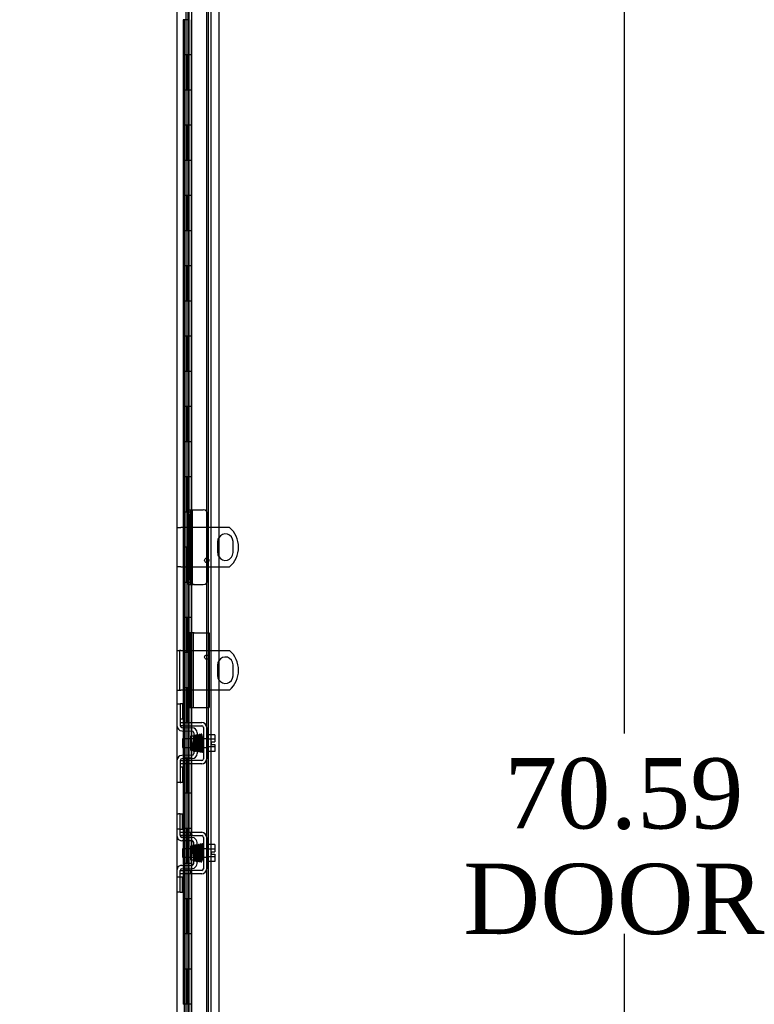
# Model space of a CAD drawing. Header units: inches. Extents: x 2 to 538, y -2 to 358.
# Tile 13 of 43: x 48 to 69, y 181 to 209. Entities that reach past the tile are written whole.
import ezdxf
from ezdxf.enums import TextEntityAlignment as Align
from ezdxf.lldxf.tags import DXFTag

# ---------------------------------------------------------------- set-up
doc = ezdxf.new("R2010")
doc.units = ezdxf.units.IN
doc.header["$MEASUREMENT"] = 0
for name, color, linetype in [('COM40153-2', 7, 'Continuous'), ('COM51496-2', 7, 'Continuous'), ('COM51497', 7, 'Continuous'), ('COM51498', 7, 'Continuous'), ('COM55595-3', 7, 'Continuous'), ('COM55597-3', 7, 'Continuous'), ('COM55607-2', 7, 'Continuous'), ('COM55730', 7, 'Continuous'), ('COM70220', 7, 'Continuous'), ('COM71182-2', 7, 'Continuous'), ('Default', 7, 'Continuous'), ('SCC19011', 7, 'Continuous'), ('SPR20280', 7, 'Continuous'), ('WAF25367', 7, 'Continuous')]:
    doc.layers.add(name, color=color, linetype=linetype)
doc.styles.add('SEACAD_Times_New_Roman', font='times.ttf')
tags = doc.linetypes.add('HIDDEN2', pattern=[0.1875, 0.125, -0.0625]).pattern_tags.tags
tags[6:7] = [DXFTag(74, 4), DXFTag(75, 0), DXFTag(340, '0'), DXFTag(46, 0.0), DXFTag(50, 0.0), DXFTag(44, 0.0), DXFTag(45, 0.0)]
tags[4:5] = [DXFTag(74, 4), DXFTag(75, 0), DXFTag(340, '0'), DXFTag(46, 0.0), DXFTag(50, 0.0), DXFTag(44, 0.0), DXFTag(45, 0.0)]
doc.dimstyles.new('HAMMOND_(STH_-_540x360)', dxfattribs={"dimtxt": 2, "dimasz": 2.5, "dimexe": 1, "dimexo": 1, "dimgap": 0.5, "dimtad": 0, "dimtih": 1, "dimtoh": 1, "dimzin": 0, "dimdsep": 46, "dimtxsty": 'SEACAD_Times_New_Roman', "dimblk1": '_SE_FILLED', "dimblk2": '_SE_FILLED', "dimsah": 1, "dimcen": 1, "dimadec": 0, "dimazin": 0, "dimtfac": 0.8, "dimtofl": 0, "dimtmove": 0, "dimatfit": 3, "dimfxl": 0, "dimtolj": 1, "dimtzin": 0, "dimarcsym": 0})

# ---------------------------------------------------------------- blocks, each defined once
blk = doc.blocks.new('SE3')
at = {"layer": 'COM40153-2', "color": 7, "linetype": 'HIDDEN2'}
for p, q in [((53.178, 191.735), (53.003, 191.735)), ((53.003, 191.735), (53.003, 189.61)), ((53.178, 191.735), (53.603, 191.735)), ((53.603, 191.735), (53.603, 189.61)), ((53.122, 189.61), (53.178, 189.61)), ((53.178, 189.61), (53.603, 189.61))]:
    blk.add_line(p, q, dxfattribs=at)
at = {"layer": 'COM51496-2', "color": 7, "linetype": 'HIDDEN2'}
for p, q in [((53.003, 195.235), (53.073, 195.235)), ((53.003, 195.11), (53.003, 195.235)), ((53.073, 195.235), (53.073, 195.11)), ((53.16, 195.235), (53.178, 195.235)), ((53.178, 195.235), (53.44, 195.235)), ((53.003, 193.235), (53.003, 195.11)), ((53.073, 193.235), (53.073, 195.11)), ((53.565, 193.235), (53.565, 195.11)), ((53.003, 193.11), (53.003, 193.235)), ((53.073, 193.235), (53.073, 193.11)), ((53.073, 193.11), (53.003, 193.11)), ((53.178, 193.11), (53.073, 193.11)), ((53.178, 193.11), (53.44, 193.11))]:
    blk.add_line(p, q, dxfattribs=at)
for centre, start, end in [((53.44, 195.11), 0, 90), ((53.44, 193.235), 270, 0)]:
    blk.add_arc(centre, 0.125, start, end, dxfattribs=at)
at = {"layer": 'COM51497', "color": 7, "linetype": 'HIDDEN2'}
for p, q in [((52.786, 189.188), (52.911, 189.188)), ((52.911, 189.093), (52.786, 189.093)), ((52.911, 189.188), (53.394, 189.188)), ((52.911, 189.093), (53.394, 189.093)), ((53.442, 189.045), (53.442, 188.153)), ((53.537, 189.045), (53.537, 188.153)), ((52.786, 188.105), (52.911, 188.105)), ((52.911, 188.01), (52.786, 188.01)), ((53.394, 188.105), (52.911, 188.105)), ((53.394, 188.01), (52.911, 188.01)), ((52.786, 186.063), (52.911, 186.063)), ((52.786, 185.968), (52.786, 186.005)), ((52.911, 185.968), (52.786, 185.968)), ((52.911, 186.063), (53.078, 186.063)), ((53.078, 185.968), (52.911, 185.968)), ((53.078, 186.063), (53.138, 186.063)), ((53.078, 186.063), (53.078, 185.968)), ((53.138, 185.968), (53.078, 185.968)), ((53.138, 186.063), (53.394, 186.063)), ((53.138, 185.968), (53.394, 185.968)), ((53.442, 185.92), (53.442, 185.028)), ((53.537, 185.92), (53.537, 185.028)), ((52.786, 184.98), (52.911, 184.98)), ((52.786, 184.943), (52.786, 184.98)), ((52.911, 184.885), (52.786, 184.885)), ((53.078, 184.98), (52.911, 184.98)), ((53.078, 184.885), (52.911, 184.885)), ((53.138, 184.98), (53.078, 184.98)), ((53.078, 184.98), (53.078, 184.885)), ((53.138, 184.885), (53.078, 184.885)), ((53.394, 184.98), (53.138, 184.98)), ((53.394, 184.885), (53.138, 184.885))]:
    blk.add_line(p, q, dxfattribs=at)
for centre, radius, start, end in [((53.394, 189.045), 0.143, 0, 90), ((53.394, 189.045), 0.048, 0, 90), ((53.394, 188.153), 0.143, 270, 0), ((53.394, 188.153), 0.048, 270, 0), ((53.394, 185.92), 0.143, 0, 90), ((53.394, 185.92), 0.048, 0, 90), ((53.394, 185.028), 0.143, 270, 0), ((53.394, 185.028), 0.048, 270, 0)]:
    blk.add_arc(centre, radius, start, end, dxfattribs=at)
at = {"layer": 'COM51498', "color": 7, "linetype": 'HIDDEN2'}
for p, q in [((52.691, 189.714), (52.786, 189.714)), ((52.786, 189.714), (52.786, 189.464)), ((52.8, 189.714), (52.786, 189.714)), ((52.851, 189.714), (52.8, 189.714)), ((52.851, 189.714), (52.851, 189.277)), ((52.786, 189.464), (52.786, 189.092)), ((52.786, 189.277), (52.8, 189.277)), ((52.851, 189.277), (52.8, 189.277)), ((52.833, 189.044), (53.123, 189.039)), ((52.832, 188.949), (53.121, 188.944)), ((53.073, 188.794), (53.073, 188.404)), ((53.168, 188.794), (53.073, 188.794)), ((53.168, 188.896), (53.168, 188.302)), ((53.263, 188.896), (53.263, 188.302)), ((53.121, 188.254), (52.832, 188.249)), ((53.073, 188.404), (53.168, 188.404)), ((52.786, 188.106), (52.786, 187.734)), ((52.8, 187.921), (52.786, 187.921)), ((52.8, 187.921), (52.851, 187.921)), ((53.123, 188.159), (52.833, 188.154)), ((52.851, 187.921), (52.851, 187.484)), ((52.786, 187.734), (52.786, 187.484)), ((52.786, 187.484), (52.691, 187.484)), ((52.786, 187.484), (52.8, 187.484)), ((52.851, 187.484), (52.8, 187.484)), ((52.691, 186.589), (52.733, 186.589)), ((52.784, 186.589), (52.733, 186.589)), ((52.784, 186.589), (52.851, 186.589)), ((52.784, 186.152), (52.784, 186.589)), ((52.851, 186.152), (52.851, 186.589)), ((52.733, 186.152), (52.691, 186.152)), ((52.784, 186.152), (52.733, 186.152)), ((52.784, 186.152), (52.851, 186.152)), ((52.786, 186.005), (52.786, 186.152)), ((53.121, 185.819), (52.832, 185.824)), ((53.123, 185.914), (52.833, 185.919)), ((53.073, 185.669), (53.073, 185.279)), ((53.168, 185.669), (53.073, 185.669)), ((53.177, 185.902), (53.123, 185.914)), ((53.168, 185.177), (53.168, 185.771)), ((53.263, 185.177), (53.263, 185.771)), ((52.832, 185.124), (53.121, 185.129)), ((53.073, 185.279), (53.168, 185.279)), ((52.786, 184.796), (52.786, 184.943)), ((52.833, 185.029), (53.123, 185.034)), ((53.123, 185.034), (53.177, 185.046)), ((52.691, 184.796), (52.733, 184.796)), ((52.733, 184.796), (52.784, 184.796)), ((52.784, 184.796), (52.851, 184.796)), ((52.784, 184.359), (52.784, 184.796)), ((52.851, 184.359), (52.851, 184.796)), ((52.733, 184.359), (52.691, 184.359)), ((52.784, 184.359), (52.733, 184.359)), ((52.784, 184.359), (52.851, 184.359))]:
    blk.add_line(p, q, dxfattribs=at)
for centre, radius, start, end in [((52.834, 189.092), 0.143, 180, 269), ((52.834, 189.092), 0.048, 180, 269), ((53.12, 188.896), 0.143, 0, 89), ((53.12, 188.896), 0.048, 0, 89), ((52.834, 188.106), 0.143, 91, 180), ((53.12, 188.302), 0.048, 271, 0), ((53.12, 188.302), 0.143, 271, 0), ((52.834, 188.106), 0.048, 91, 180), ((52.834, 185.967), 0.143, 180, 206.9082), ((52.834, 185.967), 0.048, 180, 269), ((52.834, 185.967), 0.143, 206.9082, 269), ((53.12, 185.771), 0.048, 0, 89), ((53.12, 185.771), 0.143, 0, 66.6665), ((52.834, 184.981), 0.143, 91, 153.0918), ((53.12, 185.177), 0.048, 271, 0), ((53.12, 185.177), 0.143, 293.3335, 0), ((52.834, 184.981), 0.143, 153.0918, 180), ((52.834, 184.981), 0.048, 91, 180)]:
    blk.add_arc(centre, radius, start, end, dxfattribs=at)
at = {"layer": 'COM55595-3', "color": 7, "linetype": 'HIDDEN2'}
for p, q in [((53.003, 195.235), (53.003, 195.235)), ((53.073, 195.235), (53.16, 195.235)), ((53.073, 195.235), (53.073, 193.109)), ((53.122, 195.235), (53.122, 193.109)), ((53.008, 193.109), (53.003, 193.109)), ((53.008, 193.109), (53.068, 193.109)), ((53.068, 193.109), (53.16, 193.109)), ((53.003, 191.736), (53.003, 189.61)), ((53.068, 189.61), (53.068, 191.736)), ((53.16, 189.61), (53.16, 191.736))]:
    blk.add_line(p, q, dxfattribs=at)
at = {"layer": 'COM55597-3', "color": 7, "linetype": 'Continuous'}
for p, q in [((53.108, 222.371), (53.108, 151.974)), ((53.878, 222.323), (53.878, 152.022))]:
    blk.add_line(p, q, dxfattribs=at)
at = {"layer": 'COM55597-3', "color": 7, "linetype": 'HIDDEN2'}
for p, q in [((53.003, 221.398), (53.003, 191.736)), ((53.073, 191.736), (53.003, 191.736)), ((53.073, 189.61), (53.073, 191.736)), ((53.003, 189.61), (53.073, 189.61)), ((53.003, 189.61), (53.003, 152.947))]:
    blk.add_line(p, q, dxfattribs=at)
at = {"layer": 'COM55607-2', "color": 7, "linetype": 'HIDDEN2'}
for p, q in [((52.939, 221.172), (52.939, 153.172)), ((53.039, 153.172), (53.039, 221.172)), ((53.584, 153.172), (53.584, 221.172)), ((53, 209.172), (52.872, 209.172)), ((52.872, 209.172), (52.872, 208.172)), ((52.877, 208.172), (52.877, 209.172)), ((53.044, 209.172), (52.989, 209.172)), ((53, 209.172), (53, 208.172)), ((52.903, 208.172), (52.872, 208.172)), ((52.872, 208.172), (52.872, 207.172)), ((53, 208.172), (52.872, 208.172)), ((52.948, 208.172), (52.948, 207.172)), ((52.989, 208.172), (52.989, 207.172)), ((53.044, 208.172), (52.989, 208.172)), ((52.903, 207.172), (52.872, 207.172)), ((53, 207.172), (52.872, 207.172)), ((52.872, 207.172), (52.872, 206.172)), ((52.877, 206.172), (52.877, 207.172)), ((53.044, 207.172), (52.989, 207.172)), ((53, 207.172), (53, 206.172)), ((52.903, 206.172), (52.872, 206.172)), ((52.872, 206.172), (52.872, 205.172)), ((53, 206.172), (52.872, 206.172)), ((52.948, 206.172), (52.948, 205.172)), ((52.989, 206.172), (52.989, 205.172)), ((53.044, 206.172), (52.989, 206.172)), ((52.903, 205.172), (52.872, 205.172)), ((53, 205.172), (52.872, 205.172)), ((52.872, 205.172), (52.872, 204.172)), ((52.877, 204.172), (52.877, 205.172)), ((53.044, 205.172), (52.989, 205.172)), ((53, 205.172), (53, 204.172)), ((52.903, 204.172), (52.872, 204.172)), ((52.872, 204.172), (52.872, 203.172)), ((53, 204.172), (52.872, 204.172)), ((52.948, 204.172), (52.948, 203.172)), ((52.989, 204.172), (52.989, 203.172)), ((53.044, 204.172), (52.989, 204.172)), ((52.903, 203.172), (52.872, 203.172)), ((53, 203.172), (52.872, 203.172)), ((52.872, 203.172), (52.872, 202.172)), ((52.877, 202.172), (52.877, 203.172)), ((53.044, 203.172), (52.989, 203.172)), ((53, 203.172), (53, 202.172)), ((52.903, 202.172), (52.872, 202.172)), ((52.872, 202.172), (52.872, 201.172)), ((53, 202.172), (52.872, 202.172)), ((52.948, 202.172), (52.948, 201.172)), ((52.989, 202.172), (52.989, 201.172)), ((53.044, 202.172), (52.989, 202.172)), ((52.903, 201.172), (52.872, 201.172)), ((53, 201.172), (52.872, 201.172)), ((52.872, 201.172), (52.872, 200.172)), ((52.877, 200.172), (52.877, 201.172)), ((53.044, 201.172), (52.989, 201.172)), ((53, 201.172), (53, 200.172)), ((52.903, 200.172), (52.872, 200.172)), ((52.872, 200.172), (52.872, 199.172)), ((53, 200.172), (52.872, 200.172)), ((52.948, 200.172), (52.948, 199.172)), ((52.989, 200.172), (52.989, 199.172)), ((53.044, 200.172), (52.989, 200.172)), ((52.903, 199.172), (52.872, 199.172)), ((53, 199.172), (52.872, 199.172)), ((52.872, 199.172), (52.872, 198.172)), ((52.877, 198.172), (52.877, 199.172)), ((53.044, 199.172), (52.989, 199.172)), ((53, 199.172), (53, 198.172)), ((52.903, 198.172), (52.872, 198.172)), ((52.872, 198.172), (52.872, 197.172)), ((53, 198.172), (52.872, 198.172)), ((52.948, 198.172), (52.948, 197.172)), ((52.989, 198.172), (52.989, 197.172)), ((53.044, 198.172), (52.989, 198.172)), ((52.903, 197.172), (52.872, 197.172)), ((53, 197.172), (52.872, 197.172)), ((52.872, 197.172), (52.872, 196.172)), ((52.877, 196.172), (52.877, 197.172)), ((53.044, 197.172), (52.989, 197.172)), ((53, 197.172), (53, 196.172)), ((52.903, 196.172), (52.872, 196.172)), ((52.872, 196.172), (52.872, 195.172)), ((53, 196.172), (52.872, 196.172)), ((52.948, 196.172), (52.948, 195.172)), ((52.989, 196.172), (52.989, 195.172)), ((53.044, 196.172), (52.989, 196.172)), ((52.903, 195.172), (52.872, 195.172)), ((53, 195.172), (52.872, 195.172)), ((52.872, 195.172), (52.872, 194.172)), ((52.877, 194.172), (52.877, 195.172)), ((53.044, 195.172), (52.989, 195.172)), ((53, 195.172), (53, 194.172)), ((52.903, 194.172), (52.872, 194.172)), ((52.872, 194.172), (52.872, 193.172)), ((53, 194.172), (52.872, 194.172)), ((52.948, 194.172), (52.948, 193.172)), ((52.989, 194.172), (52.989, 193.172)), ((53.044, 194.172), (52.989, 194.172)), ((52.903, 193.172), (52.872, 193.172)), ((53, 193.172), (52.872, 193.172)), ((52.872, 193.172), (52.872, 192.172)), ((52.877, 192.172), (52.877, 193.172)), ((53.044, 193.172), (52.989, 193.172)), ((53, 193.172), (53, 192.172)), ((52.903, 192.172), (52.872, 192.172)), ((52.872, 192.172), (52.872, 191.172)), ((53, 192.172), (52.872, 192.172)), ((52.948, 192.172), (52.948, 191.172)), ((52.989, 192.172), (52.989, 191.172)), ((53.044, 192.172), (52.989, 192.172)), ((52.903, 191.172), (52.872, 191.172)), ((53, 191.172), (52.872, 191.172)), ((52.872, 191.172), (52.872, 190.172)), ((52.877, 190.172), (52.877, 191.172)), ((53.044, 191.172), (52.989, 191.172)), ((53, 191.172), (53, 190.172)), ((52.903, 190.172), (52.872, 190.172)), ((52.872, 190.172), (52.872, 189.172)), ((53, 190.172), (52.872, 190.172)), ((52.948, 190.172), (52.948, 189.172)), ((52.989, 190.172), (52.989, 189.172)), ((53.044, 190.172), (52.989, 190.172)), ((52.903, 189.172), (52.872, 189.172)), ((53, 189.172), (52.872, 189.172)), ((52.872, 189.172), (52.872, 188.172)), ((52.877, 188.172), (52.877, 189.172)), ((53.044, 189.172), (52.989, 189.172)), ((53, 189.172), (53, 188.172)), ((52.903, 188.172), (52.872, 188.172)), ((52.872, 188.172), (52.872, 187.172)), ((53, 188.172), (52.872, 188.172)), ((52.948, 188.172), (52.948, 187.172)), ((52.989, 188.172), (52.989, 187.172)), ((53.044, 188.172), (52.989, 188.172)), ((52.903, 187.172), (52.872, 187.172)), ((53, 187.172), (52.872, 187.172)), ((52.872, 187.172), (52.872, 186.172)), ((52.877, 186.172), (52.877, 187.172)), ((53.044, 187.172), (52.989, 187.172)), ((53, 187.172), (53, 186.172)), ((52.903, 186.172), (52.872, 186.172)), ((52.872, 186.172), (52.872, 185.172)), ((53, 186.172), (52.872, 186.172)), ((52.948, 186.172), (52.948, 185.172)), ((52.989, 186.172), (52.989, 185.172)), ((53.044, 186.172), (52.989, 186.172)), ((52.903, 185.172), (52.872, 185.172)), ((53, 185.172), (52.872, 185.172)), ((52.872, 185.172), (52.872, 184.172)), ((52.877, 184.172), (52.877, 185.172)), ((53.044, 185.172), (52.989, 185.172)), ((53, 185.172), (53, 184.172)), ((52.903, 184.172), (52.872, 184.172)), ((52.872, 184.172), (52.872, 183.172)), ((53, 184.172), (52.872, 184.172)), ((52.948, 184.172), (52.948, 183.172)), ((52.989, 184.172), (52.989, 183.172)), ((53.044, 184.172), (52.989, 184.172)), ((52.903, 183.172), (52.872, 183.172)), ((53, 183.172), (52.872, 183.172)), ((52.872, 183.172), (52.872, 182.172)), ((52.877, 182.172), (52.877, 183.172)), ((53.044, 183.172), (52.989, 183.172)), ((53, 183.172), (53, 182.172)), ((52.903, 182.172), (52.872, 182.172)), ((52.872, 182.172), (52.872, 181.172)), ((53, 182.172), (52.872, 182.172)), ((52.948, 182.172), (52.948, 181.172)), ((52.989, 182.172), (52.989, 181.172)), ((53.044, 182.172), (52.989, 182.172)), ((52.903, 181.172), (52.872, 181.172))]:
    blk.add_line(p, q, dxfattribs=at)
at = {"layer": 'COM55607-2', "color": 7, "linetype": 'Continuous'}
for p, q in [((52.903, 208.172), (52.903, 209.172)), ((53.106, 208.172), (53.106, 209.172)), ((53.106, 208.172), (52.903, 208.172)), ((52.903, 207.172), (52.903, 208.172)), ((53.106, 208.172), (52.903, 208.172)), ((53.106, 207.172), (53.106, 208.172)), ((53.106, 207.172), (52.903, 207.172)), ((53.106, 207.172), (52.903, 207.172)), ((52.903, 206.172), (52.903, 207.172)), ((53.106, 206.172), (53.106, 207.172)), ((53.106, 206.172), (52.903, 206.172)), ((52.903, 205.172), (52.903, 206.172)), ((53.106, 206.172), (52.903, 206.172)), ((53.106, 205.172), (53.106, 206.172)), ((53.106, 205.172), (52.903, 205.172)), ((53.106, 205.172), (52.903, 205.172)), ((52.903, 204.172), (52.903, 205.172)), ((53.106, 204.172), (53.106, 205.172)), ((53.106, 204.172), (52.903, 204.172)), ((52.903, 203.172), (52.903, 204.172)), ((53.106, 204.172), (52.903, 204.172)), ((53.106, 203.172), (53.106, 204.172)), ((53.106, 203.172), (52.903, 203.172)), ((53.106, 203.172), (52.903, 203.172)), ((52.903, 202.172), (52.903, 203.172)), ((53.106, 202.172), (53.106, 203.172)), ((53.106, 202.172), (52.903, 202.172)), ((52.903, 201.172), (52.903, 202.172)), ((53.106, 202.172), (52.903, 202.172)), ((53.106, 201.172), (53.106, 202.172)), ((53.106, 201.172), (52.903, 201.172)), ((53.106, 201.172), (52.903, 201.172)), ((52.903, 200.172), (52.903, 201.172)), ((53.106, 200.172), (53.106, 201.172)), ((53.106, 200.172), (52.903, 200.172)), ((52.903, 199.172), (52.903, 200.172)), ((53.106, 200.172), (52.903, 200.172)), ((53.106, 199.172), (53.106, 200.172)), ((53.106, 199.172), (52.903, 199.172)), ((53.106, 199.172), (52.903, 199.172)), ((52.903, 198.172), (52.903, 199.172)), ((53.106, 198.172), (53.106, 199.172)), ((53.106, 198.172), (52.903, 198.172)), ((52.903, 197.172), (52.903, 198.172)), ((53.106, 198.172), (52.903, 198.172)), ((53.106, 197.172), (53.106, 198.172)), ((53.106, 197.172), (52.903, 197.172)), ((53.106, 197.172), (52.903, 197.172)), ((52.903, 196.172), (52.903, 197.172)), ((53.106, 196.172), (53.106, 197.172)), ((53.106, 196.172), (52.903, 196.172)), ((52.903, 195.172), (52.903, 196.172)), ((53.106, 196.172), (52.903, 196.172)), ((53.106, 195.172), (53.106, 196.172)), ((53.106, 195.172), (52.903, 195.172)), ((53.106, 195.172), (52.903, 195.172)), ((52.903, 194.172), (52.903, 195.172)), ((53.106, 194.172), (53.106, 195.172)), ((53.106, 194.172), (52.903, 194.172)), ((52.903, 193.172), (52.903, 194.172)), ((53.106, 194.172), (52.903, 194.172)), ((53.106, 193.172), (53.106, 194.172)), ((53.106, 193.172), (52.903, 193.172)), ((53.106, 193.172), (52.903, 193.172)), ((52.903, 192.172), (52.903, 193.172)), ((53.106, 192.172), (53.106, 193.172)), ((53.106, 192.172), (52.903, 192.172)), ((52.903, 191.172), (52.903, 192.172)), ((53.106, 192.172), (52.903, 192.172)), ((53.106, 191.172), (53.106, 192.172)), ((53.106, 191.172), (52.903, 191.172)), ((53.106, 191.172), (52.903, 191.172)), ((52.903, 190.172), (52.903, 191.172)), ((53.106, 190.172), (53.106, 191.172)), ((53.106, 190.172), (52.903, 190.172)), ((52.903, 189.172), (52.903, 190.172)), ((53.106, 190.172), (52.903, 190.172)), ((53.106, 189.172), (53.106, 190.172)), ((53.106, 189.172), (52.903, 189.172)), ((53.106, 189.172), (52.903, 189.172)), ((52.903, 188.172), (52.903, 189.172)), ((53.106, 188.172), (53.106, 189.172)), ((53.106, 188.172), (52.903, 188.172)), ((52.903, 187.172), (52.903, 188.172)), ((53.106, 188.172), (52.903, 188.172)), ((53.106, 187.172), (53.106, 188.172)), ((53.106, 187.172), (52.903, 187.172)), ((53.106, 187.172), (52.903, 187.172)), ((52.903, 186.172), (52.903, 187.172)), ((53.106, 186.172), (53.106, 187.172)), ((53.106, 186.172), (52.903, 186.172)), ((52.903, 185.172), (52.903, 186.172)), ((53.106, 186.172), (52.903, 186.172)), ((53.106, 185.172), (53.106, 186.172)), ((53.106, 185.172), (52.903, 185.172)), ((53.106, 185.172), (52.903, 185.172)), ((52.903, 184.172), (52.903, 185.172)), ((53.106, 184.172), (53.106, 185.172)), ((53.106, 184.172), (52.903, 184.172)), ((52.903, 183.172), (52.903, 184.172)), ((53.106, 184.172), (52.903, 184.172)), ((53.106, 183.172), (53.106, 184.172)), ((53.106, 183.172), (52.903, 183.172)), ((53.106, 183.172), (52.903, 183.172)), ((52.903, 182.172), (52.903, 183.172)), ((53.106, 182.172), (53.106, 183.172)), ((53.106, 182.172), (52.903, 182.172)), ((52.903, 181.172), (52.903, 182.172)), ((53.106, 182.172), (52.903, 182.172)), ((53.106, 181.172), (53.106, 182.172)), ((53.106, 181.172), (52.903, 181.172)), ((53.106, 181.172), (52.903, 181.172)), ((52.903, 180.172), (52.903, 181.172)), ((53.106, 180.172), (53.106, 181.172))]:
    blk.add_line(p, q, dxfattribs=at)
at = {"layer": 'COM55730', "color": 7, "linetype": 'HIDDEN2'}
for p, q in [((52.691, 194.735), (52.799, 194.735)), ((53.878, 194.735), (52.799, 194.735)), ((53.848, 194.329), (53.848, 194.016)), ((52.799, 193.61), (52.691, 193.61)), ((52.799, 193.61), (53.878, 193.61)), ((52.691, 191.235), (52.763, 191.235)), ((52.763, 191.235), (52.763, 190.11)), ((52.799, 191.235), (52.763, 191.235)), ((52.799, 191.235), (53.878, 191.235)), ((53.848, 190.829), (53.848, 190.516)), ((52.691, 190.11), (52.763, 190.11)), ((52.763, 190.11), (52.799, 190.11)), ((53.878, 190.11), (52.799, 190.11))]:
    blk.add_line(p, q, dxfattribs=at)
at = {"layer": 'COM55730', "color": 7, "linetype": 'Continuous'}
for p, q in [((54.187, 194.735), (53.878, 194.735)), ((54.285, 194.016), (54.285, 194.329)), ((53.878, 193.61), (54.187, 193.61)), ((53.878, 191.235), (54.187, 191.235)), ((54.285, 190.516), (54.285, 190.829)), ((54.187, 190.11), (53.878, 190.11))]:
    blk.add_line(p, q, dxfattribs=at)
at = {"layer": 'COM55730', "color": 7, "linetype": 'HIDDEN2'}
for centre in [(53.538, 193.797), (53.538, 191.047)]:
    blk.add_circle(centre, 0.0625, dxfattribs=at)
at = {"layer": 'COM55730', "color": 7, "linetype": 'Continuous'}
for centre, radius, start, end in [((53.691, 194.172), 0.75, 311.4096, 48.5904), ((54.066, 194.329), 0.219, 0, 149.2525), ((54.066, 194.016), 0.219, 210.7475, 0), ((54.066, 190.829), 0.219, 0, 149.2525), ((53.691, 190.672), 0.75, 311.4096, 48.5904), ((54.066, 190.516), 0.219, 210.7475, 0)]:
    blk.add_arc(centre, radius, start, end, dxfattribs=at)
at = {"layer": 'COM55730', "color": 7, "linetype": 'HIDDEN2'}
for centre, start, end in [((54.066, 194.329), 149.2525, 180), ((54.066, 194.016), 180, 210.7475), ((54.066, 190.829), 149.2525, 180), ((54.066, 190.516), 180, 210.7475)]:
    blk.add_arc(centre, 0.219, start, end, dxfattribs=at)
at = {"layer": 'COM70220', "color": 7, "linetype": 'HIDDEN2'}
blk.add_line((53.533, 221.64), (53.533, 152.493), dxfattribs=at)
at = {"layer": 'COM71182-2', "color": 7, "linetype": 'Continuous'}
blk.add_line((52.691, 221.754), (52.691, 152.379), dxfattribs=at)
at = {"layer": 'COM71182-2', "color": 7, "linetype": 'HIDDEN2'}
blk.add_line((53.658, 221.754), (53.658, 152.379), dxfattribs=at)
at = {"layer": 'SCC19011', "color": 7, "linetype": 'HIDDEN2'}
for p, q in [((52.85, 188.721), (52.85, 188.477)), ((53.582, 188.721), (52.85, 188.721)), ((53.763, 188.84), (53.582, 188.84)), ((53.763, 188.84), (53.763, 188.708)), ((52.85, 188.477), (53.582, 188.477)), ((53.763, 188.708), (53.582, 188.708)), ((53.763, 188.49), (53.582, 188.49)), ((53.668, 188.633), (53.763, 188.633)), ((53.668, 188.633), (53.668, 188.565)), ((53.668, 188.565), (53.763, 188.565)), ((53.763, 188.708), (53.763, 188.633)), ((53.763, 188.565), (53.763, 188.49)), ((53.763, 188.49), (53.763, 188.358)), ((53.763, 188.358), (53.582, 188.358)), ((53.763, 185.715), (53.582, 185.715)), ((53.763, 185.715), (53.763, 185.583)), ((52.85, 185.596), (52.85, 185.352)), ((53.582, 185.596), (52.85, 185.596)), ((53.763, 185.583), (53.582, 185.583)), ((53.763, 185.365), (53.582, 185.365)), ((53.668, 185.508), (53.668, 185.44)), ((53.668, 185.508), (53.763, 185.508)), ((53.668, 185.44), (53.763, 185.44)), ((53.763, 185.583), (53.763, 185.508)), ((53.763, 185.44), (53.763, 185.365)), ((53.763, 185.365), (53.763, 185.233)), ((52.85, 185.352), (53.582, 185.352)), ((53.763, 185.233), (53.582, 185.233))]:
    blk.add_line(p, q, dxfattribs=at)
at = {"layer": 'SPR20280', "color": 7, "linetype": 'HIDDEN2'}
for p, q in [((53.164, 188.599), (53.129, 188.599)), ((53.129, 185.474), (53.16, 185.474))]:
    blk.add_line(p, q, dxfattribs=at)
for centre, radius, start, end in [((48.519, 188.775), 4.891, 359.5941, 359.9583), ((48.492, 188.776), 4.954, 355.1676, 359.9373), ((53.309, 188.374), 0.0181, 180.2962, 0.6354), ((48.519, 185.297), 4.891, 0.0417, 4.8553), ((48.492, 185.296), 4.954, 0.0627, 4.8324)]:
    blk.add_arc(centre, radius, start, end, dxfattribs=at)
blk.add_ellipse((53.428, 188.771), major_axis=(-0.0175, 0), ratio=0.707107, dxfattribs=at)
blk.add_ellipse((53.428, 185.301), major_axis=(-0.0175, 0), ratio=0.707107, start_param=0.007092, end_param=3.171396, dxfattribs=at)
for points, knots in [([(53.226, 188.392), (53.225, 188.397), (53.223, 188.405), (53.221, 188.439), (53.219, 188.481), (53.217, 188.528), (53.215, 188.575), (53.213, 188.632), (53.211, 188.693), (53.208, 188.746), (53.206, 188.782), (53.203, 188.802), (53.201, 188.814), (53.191, 188.821), (53.184, 188.823), (53.177, 188.821), (53.171, 188.816), (53.164, 188.804), (53.163, 188.785), (53.16, 188.738), (53.158, 188.699), (53.156, 188.651), (53.155, 188.616), (53.154, 188.599)], [0, 0, 0, 0, 0.0498633, 0.0967385, 0.1406512, 0.1816033, 0.2195732, 0.2545774, 0.3154247, 0.3656068, 0.4098144, 0.4487671, 0.4816097, 0.4890997, 0.4961127, 0.5067247, 0.5137429, 0.5238234, 0.6105101, 0.6438897, 0.68173, 0.7239908, 0.7640011, 0.7640011, 0.7640011, 0.7640011]), ([(53.17, 188.794), (53.17, 188.793), (53.17, 188.787), (53.172, 188.765), (53.174, 188.731), (53.176, 188.693), (53.178, 188.644), (53.18, 188.585), (53.182, 188.522), (53.185, 188.461), (53.188, 188.409), (53.19, 188.396), (53.191, 188.39)], [0.5312571, 0.5312571, 0.5312571, 0.5312571, 0.5585929, 0.6096433, 0.6421085, 0.6791741, 0.7208841, 0.7672768, 0.8183419, 0.8741554, 0.9346781, 1, 1, 1, 1]), ([(53.217, 188.814), (53.216, 188.813), (53.214, 188.808), (53.212, 188.773), (53.21, 188.739), (53.209, 188.722)], [0.0098951, 0.0098951, 0.0098951, 0.0098951, 0.1087958, 0.2223565, 0.3065223, 0.3065223, 0.3065223, 0.3065223]), ([(53.253, 188.811), (53.252, 188.814), (53.252, 188.82), (53.246, 188.827), (53.238, 188.83), (53.231, 188.83), (53.225, 188.828), (53.22, 188.823), (53.217, 188.818), (53.217, 188.814), (53.217, 188.812)], [0, 0, 0, 0, 0.160978, 0.319941, 0.465269, 0.591846, 0.711965, 0.822973, 0.919786, 1, 1, 1, 1]), ([(53.217, 188.811), (53.218, 188.808), (53.22, 188.802), (53.222, 188.772), (53.224, 188.731), (53.226, 188.684), (53.228, 188.635), (53.23, 188.576), (53.233, 188.512), (53.235, 188.454), (53.237, 188.413), (53.239, 188.39), (53.243, 188.37), (53.258, 188.363), (53.27, 188.366), (53.283, 188.384), (53.28, 188.403), (53.283, 188.444), (53.284, 188.462), (53.284, 188.469)], [0, 0, 0, 0, 0.0490853, 0.0953348, 0.138754, 0.179289, 0.2169083, 0.2516014, 0.3118083, 0.3615871, 0.4054901, 0.4439435, 0.4809307, 0.5004287, 0.5128196, 0.5303259, 0.613166, 0.6452574, 0.6654469, 0.6654469, 0.6654469, 0.6654469]), ([(53.274, 188.392), (53.274, 188.393), (53.273, 188.399), (53.272, 188.422), (53.27, 188.461), (53.268, 188.503), (53.266, 188.558), (53.264, 188.621), (53.261, 188.688), (53.258, 188.75), (53.255, 188.8), (53.253, 188.809), (53.252, 188.814)], [0.5252176, 0.5252176, 0.5252176, 0.5252176, 0.5500519, 0.604828, 0.6390024, 0.6775462, 0.720453, 0.7677407, 0.8193455, 0.8752892, 0.9355028, 1, 1, 1, 1]), ([(53.266, 188.818), (53.265, 188.813), (53.263, 188.802), (53.261, 188.768), (53.26, 188.74), (53.259, 188.726)], [0, 0, 0, 0, 0.0497131, 0.0964498, 0.1332447, 0.1332447, 0.1332447, 0.1332447]), ([(53.301, 188.823), (53.301, 188.823), (53.301, 188.825), (53.3, 188.828), (53.298, 188.831), (53.296, 188.833), (53.293, 188.835), (53.29, 188.836), (53.286, 188.837), (53.279, 188.837), (53.272, 188.833), (53.266, 188.824), (53.265, 188.818), (53.265, 188.814)], [0.0423433, 0.0423433, 0.0423433, 0.0423433, 0.0780693, 0.1166064, 0.1566075, 0.1991192, 0.2448555, 0.2942488, 0.3475582, 0.468612, 0.6213089, 0.801496, 1, 1, 1, 1]), ([(53.267, 188.815), (53.268, 188.816), (53.269, 188.814), (53.272, 188.788), (53.274, 188.74), (53.276, 188.689), (53.278, 188.646), (53.279, 188.599), (53.281, 188.551), (53.283, 188.505), (53.285, 188.461), (53.286, 188.424), (53.288, 188.395), (53.29, 188.375), (53.291, 188.373), (53.292, 188.372)], [0.0493682, 0.0493682, 0.0493682, 0.0493682, 0.1041505, 0.2141198, 0.3297994, 0.3901531, 0.4519694, 0.5152557, 0.5800319, 0.6463064, 0.7140466, 0.7832821, 0.8540388, 0.9262663, 0.9997798, 0.9997798, 0.9997798, 0.9997798]), ([(53.327, 188.376), (53.326, 188.378), (53.324, 188.383), (53.321, 188.427), (53.318, 188.496), (53.315, 188.57), (53.313, 188.632), (53.311, 188.678), (53.31, 188.722), (53.308, 188.761), (53.306, 188.793), (53.304, 188.815), (53.302, 188.824), (53.302, 188.824), (53.301, 188.824)], [0.0031575, 0.0031575, 0.0031575, 0.0031575, 0.106276, 0.2177664, 0.3343795, 0.4562757, 0.5195077, 0.5840716, 0.6500082, 0.7172741, 0.7858907, 0.8559002, 0.9272657, 0.9562295, 0.9562295, 0.9562295, 0.9562295]), ([(53.316, 188.828), (53.315, 188.823), (53.313, 188.801), (53.31, 188.759), (53.309, 188.732), (53.309, 188.73)], [0.1097302, 0.1097302, 0.1097302, 0.1097302, 0.2224256, 0.3403895, 0.3502806, 0.3502806, 0.3502806, 0.3502806]), ([(53.354, 188.821), (53.353, 188.827), (53.352, 188.833), (53.345, 188.842), (53.34, 188.844), (53.335, 188.845), (53.332, 188.845), (53.328, 188.844), (53.324, 188.842), (53.321, 188.839), (53.319, 188.836), (53.318, 188.831), (53.318, 188.829), (53.317, 188.827)], [0, 0, 0, 0, 0.324319, 0.462115, 0.581304, 0.633213, 0.682431, 0.732423, 0.783847, 0.836789, 0.89085, 0.94542, 1, 1, 1, 1]), ([(53.318, 188.824), (53.319, 188.816), (53.321, 188.802), (53.324, 188.749), (53.327, 188.68), (53.329, 188.6), (53.332, 188.52), (53.335, 188.449), (53.338, 188.394), (53.339, 188.378), (53.34, 188.369)], [0, 0, 0, 0, 0.123677, 0.247763, 0.372182, 0.497025, 0.622181, 0.747773, 0.873664, 1, 1, 1, 1]), ([(53.375, 188.371), (53.374, 188.38), (53.373, 188.395), (53.37, 188.45), (53.367, 188.52), (53.364, 188.6), (53.362, 188.68), (53.359, 188.75), (53.356, 188.803), (53.354, 188.818), (53.353, 188.826)], [0, 0, 0, 0, 0.125356, 0.250547, 0.375714, 0.500726, 0.625702, 0.75054, 0.875328, 1, 1, 1, 1]), ([(53.367, 188.837), (53.366, 188.834), (53.364, 188.826), (53.361, 188.784), (53.36, 188.749), (53.359, 188.737)], [0, 0, 0, 0, 0.1087369, 0.2223139, 0.2823724, 0.2823724, 0.2823724, 0.2823724]), ([(53.402, 188.836), (53.402, 188.837), (53.402, 188.84), (53.4, 188.844), (53.398, 188.847), (53.394, 188.851), (53.388, 188.854), (53.381, 188.853), (53.374, 188.851), (53.369, 188.846), (53.367, 188.84), (53.366, 188.837), (53.366, 188.835)], [0, 0, 0, 0, 0.065589, 0.134096, 0.204, 0.273642, 0.405923, 0.527776, 0.652215, 0.775569, 0.89228, 1, 1, 1, 1]), ([(53.367, 188.834), (53.368, 188.832), (53.37, 188.827), (53.372, 188.783), (53.375, 188.724), (53.377, 188.665), (53.379, 188.617), (53.38, 188.567), (53.382, 188.516), (53.384, 188.469), (53.386, 188.426), (53.388, 188.391), (53.389, 188.367), (53.391, 188.356), (53.392, 188.355), (53.392, 188.355)], [0.0084013, 0.0084013, 0.0084013, 0.0084013, 0.1047673, 0.2149815, 0.3308118, 0.3911182, 0.4528716, 0.5160814, 0.5807303, 0.6468516, 0.7144807, 0.783578, 0.8541849, 0.926338, 0.9626406, 0.9626406, 0.9626406, 0.9626406]), ([(53.427, 188.362), (53.426, 188.362), (53.425, 188.364), (53.422, 188.395), (53.42, 188.449), (53.418, 188.505), (53.416, 188.552), (53.414, 188.602), (53.413, 188.653), (53.411, 188.702), (53.409, 188.748), (53.407, 188.786), (53.405, 188.816), (53.403, 188.835), (53.402, 188.837), (53.402, 188.838)], [0.041658, 0.041658, 0.041658, 0.041658, 0.1062331, 0.2177365, 0.3345116, 0.3951575, 0.4571173, 0.5204025, 0.5850154, 0.650919, 0.7181243, 0.7866617, 0.856475, 0.927577, 0.9945625, 0.9945625, 0.9945625, 0.9945625]), ([(53.129, 188.599), (53.13, 188.584), (53.131, 188.558), (53.133, 188.517), (53.134, 188.481), (53.136, 188.449), (53.138, 188.423), (53.139, 188.405), (53.141, 188.395), (53.142, 188.395), (53.142, 188.395)], [0, 0, 0, 0, 0.1236932, 0.2477957, 0.3722334, 0.4970307, 0.6222178, 0.7477992, 0.8737106, 0.9604174, 0.9604174, 0.9604174, 0.9604174]), ([(53.177, 188.4), (53.176, 188.4), (53.175, 188.401), (53.174, 188.409), (53.172, 188.426), (53.171, 188.451), (53.169, 188.482), (53.168, 188.518), (53.166, 188.558), (53.165, 188.584), (53.164, 188.599)], [0.0491745, 0.0491745, 0.0491745, 0.0491745, 0.1247815, 0.2496118, 0.3745487, 0.4995316, 0.6245497, 0.7496304, 0.874808, 1, 1, 1, 1]), ([(53.177, 188.396), (53.178, 188.4), (53.18, 188.407), (53.182, 188.437), (53.184, 188.464), (53.184, 188.478)], [0, 0, 0, 0, 0.0491727, 0.0954645, 0.1386905, 0.1386905, 0.1386905, 0.1386905]), ([(53.228, 188.392), (53.229, 188.397), (53.231, 188.419), (53.233, 188.454), (53.234, 188.474)], [0.1070599, 0.1070599, 0.1070599, 0.1070599, 0.2191639, 0.3205784, 0.3205784, 0.3205784, 0.3205784]), ([(53.327, 188.372), (53.328, 188.375), (53.33, 188.381), (53.332, 188.42), (53.334, 188.452), (53.334, 188.463)], [0, 0, 0, 0, 0.1069729, 0.2190176, 0.2772299, 0.2772299, 0.2772299, 0.2772299]), ([(53.378, 188.364), (53.379, 188.368), (53.381, 188.39), (53.383, 188.432), (53.384, 188.459), (53.384, 188.461)], [0.1075026, 0.1075026, 0.1075026, 0.1075026, 0.219859, 0.336958, 0.3455788, 0.3455788, 0.3455788, 0.3455788]), ([(53.142, 188.397), (53.142, 188.396), (53.142, 188.393), (53.144, 188.389), (53.146, 188.386), (53.149, 188.383), (53.152, 188.381), (53.157, 188.379), (53.163, 188.38), (53.17, 188.382), (53.175, 188.387), (53.177, 188.394), (53.178, 188.397), (53.178, 188.4)], [0, 0, 0, 0, 0.058977, 0.121112, 0.184968, 0.249019, 0.31194, 0.372841, 0.48981, 0.614536, 0.743768, 0.872723, 1, 1, 1, 1]), ([(53.19, 188.394), (53.191, 188.39), (53.191, 188.385), (53.197, 188.377), (53.204, 188.373), (53.211, 188.372), (53.216, 188.373), (53.22, 188.376), (53.223, 188.378), (53.225, 188.381), (53.226, 188.384), (53.227, 188.387), (53.227, 188.388), (53.227, 188.389)], [0, 0, 0, 0, 0.180774, 0.350248, 0.499828, 0.623642, 0.733222, 0.784403, 0.832779, 0.878274, 0.921007, 0.961361, 1, 1, 1, 1]), ([(53.34, 188.374), (53.34, 188.368), (53.341, 188.361), (53.348, 188.353), (53.354, 188.35), (53.359, 188.349), (53.362, 188.349), (53.366, 188.35), (53.369, 188.352), (53.372, 188.355), (53.375, 188.359), (53.376, 188.363), (53.376, 188.365), (53.376, 188.367)], [0, 0, 0, 0, 0.337377, 0.476585, 0.593946, 0.643993, 0.690857, 0.738213, 0.787078, 0.837877, 0.890521, 0.944659, 1, 1, 1, 1]), ([(53.392, 188.358), (53.392, 188.357), (53.392, 188.356), (53.393, 188.353), (53.394, 188.35), (53.395, 188.348), (53.398, 188.345), (53.4, 188.343), (53.403, 188.342), (53.408, 188.341), (53.414, 188.341), (53.421, 188.345), (53.427, 188.353), (53.428, 188.359), (53.429, 188.363)], [0, 0, 0, 0, 0.03948, 0.078027, 0.11705, 0.157795, 0.20119, 0.247813, 0.297965, 0.351797, 0.472995, 0.624898, 0.803476, 1, 1, 1, 1]), ([(53.141, 185.677), (53.14, 185.675), (53.139, 185.668), (53.138, 185.65), (53.136, 185.624), (53.134, 185.592), (53.133, 185.556), (53.131, 185.515), (53.13, 185.489), (53.129, 185.474)], [0.1262894, 0.1262894, 0.1262894, 0.1262894, 0.2522008, 0.3777822, 0.5029693, 0.6277666, 0.7522043, 0.8763068, 1, 1, 1, 1]), ([(53.178, 185.673), (53.178, 185.677), (53.177, 185.682), (53.171, 185.69), (53.164, 185.693), (53.157, 185.693), (53.15, 185.691), (53.145, 185.687), (53.142, 185.681), (53.142, 185.678), (53.142, 185.676)], [0, 0, 0, 0, 0.171749, 0.337669, 0.486578, 0.613302, 0.730062, 0.835396, 0.925606, 1, 1, 1, 1]), ([(53.143, 185.674), (53.143, 185.67), (53.145, 185.664), (53.147, 185.633), (53.149, 185.592), (53.151, 185.547), (53.153, 185.5), (53.155, 185.444), (53.158, 185.384), (53.16, 185.33), (53.163, 185.293), (53.165, 185.273), (53.169, 185.256), (53.184, 185.25), (53.193, 185.252), (53.198, 185.257), (53.205, 185.269), (53.206, 185.29), (53.208, 185.329), (53.209, 185.346), (53.209, 185.351)], [0, 0, 0, 0, 0.0490707, 0.0953048, 0.1387054, 0.1792209, 0.2168158, 0.2514794, 0.3116129, 0.3613366, 0.4052099, 0.4436728, 0.4786903, 0.4958188, 0.5072076, 0.5145844, 0.52541, 0.6107603, 0.6434618, 0.6599898, 0.6599898, 0.6599898, 0.6599898]), ([(53.199, 185.279), (53.199, 185.279), (53.198, 185.285), (53.197, 185.307), (53.195, 185.341), (53.193, 185.38), (53.191, 185.429), (53.189, 185.488), (53.186, 185.552), (53.184, 185.612), (53.181, 185.661), (53.179, 185.671), (53.177, 185.677)], [0.5328988, 0.5328988, 0.5328988, 0.5328988, 0.5569074, 0.6092128, 0.6423045, 0.6799166, 0.7220481, 0.7687139, 0.8198491, 0.8754774, 0.935522, 1, 1, 1, 1]), ([(53.191, 185.683), (53.19, 185.678), (53.189, 185.67), (53.186, 185.637), (53.185, 185.609), (53.184, 185.594)], [0, 0, 0, 0, 0.0498287, 0.096661, 0.1398853, 0.1398853, 0.1398853, 0.1398853]), ([(53.227, 185.684), (53.227, 185.684), (53.227, 185.686), (53.226, 185.689), (53.225, 185.691), (53.223, 185.694), (53.221, 185.696), (53.217, 185.699), (53.212, 185.701), (53.205, 185.7), (53.197, 185.697), (53.192, 185.689), (53.191, 185.683), (53.19, 185.679)], [0, 0, 0, 0, 0.035882, 0.073188, 0.112909, 0.155738, 0.202044, 0.251913, 0.361271, 0.485727, 0.637722, 0.812554, 1, 1, 1, 1]), ([(53.192, 185.679), (53.193, 185.679), (53.194, 185.677), (53.197, 185.649), (53.199, 185.601), (53.201, 185.552), (53.203, 185.511), (53.205, 185.466), (53.206, 185.421), (53.208, 185.377), (53.21, 185.337), (53.212, 185.303), (53.214, 185.277), (53.215, 185.261), (53.216, 185.259), (53.217, 185.258)], [0.0386163, 0.0386163, 0.0386163, 0.0386163, 0.1041999, 0.2141673, 0.3298094, 0.3901346, 0.4519229, 0.5151799, 0.5799285, 0.646185, 0.7139159, 0.7831552, 0.853933, 0.9262015, 0.98991, 0.98991, 0.98991, 0.98991]), ([(53.252, 185.263), (53.251, 185.264), (53.249, 185.268), (53.246, 185.306), (53.243, 185.369), (53.241, 185.439), (53.238, 185.497), (53.237, 185.542), (53.235, 185.584), (53.233, 185.622), (53.231, 185.653), (53.229, 185.675), (53.228, 185.686), (53.227, 185.687), (53.226, 185.686)], [0.0138524, 0.0138524, 0.0138524, 0.0138524, 0.1062824, 0.2178177, 0.3344917, 0.4564531, 0.5197117, 0.5842959, 0.6502411, 0.7175013, 0.7860951, 0.8560626, 0.9273599, 0.9665702, 0.9665702, 0.9665702, 0.9665702]), ([(53.301, 185.257), (53.3, 185.262), (53.298, 185.273), (53.296, 185.31), (53.294, 185.356), (53.292, 185.406), (53.29, 185.457), (53.288, 185.517), (53.285, 185.58), (53.283, 185.635), (53.281, 185.671), (53.278, 185.689), (53.276, 185.698), (53.272, 185.704), (53.265, 185.708), (53.259, 185.709), (53.252, 185.708), (53.246, 185.703), (53.242, 185.697), (53.239, 185.685), (53.237, 185.659), (53.236, 185.625), (53.235, 185.605), (53.234, 185.598)], [0, 0, 0, 0, 0.0498062, 0.0966276, 0.140488, 0.1813946, 0.2193247, 0.2542949, 0.3151029, 0.3652644, 0.4095039, 0.4485899, 0.4658122, 0.4799438, 0.4861373, 0.4916742, 0.500166, 0.5061157, 0.5157515, 0.5507685, 0.6061814, 0.6406611, 0.6597863, 0.6597863, 0.6597863, 0.6597863]), ([(53.245, 185.68), (53.245, 185.68), (53.245, 185.674), (53.247, 185.652), (53.249, 185.617), (53.25, 185.578), (53.252, 185.528), (53.255, 185.467), (53.257, 185.4), (53.26, 185.334), (53.263, 185.278), (53.264, 185.263), (53.266, 185.254)], [0.5362763, 0.5362763, 0.5362763, 0.5362763, 0.5625298, 0.6122564, 0.6441552, 0.6807294, 0.7220204, 0.7680595, 0.8188387, 0.874429, 0.9347864, 1, 1, 1, 1]), ([(53.292, 185.701), (53.291, 185.699), (53.289, 185.693), (53.287, 185.653), (53.285, 185.619), (53.284, 185.605)], [0, 0, 0, 0, 0.1086563, 0.2221233, 0.29424, 0.29424, 0.29424, 0.29424]), ([(53.328, 185.698), (53.327, 185.701), (53.326, 185.705), (53.323, 185.71), (53.319, 185.714), (53.313, 185.717), (53.306, 185.717), (53.3, 185.714), (53.295, 185.71), (53.292, 185.704), (53.291, 185.701), (53.291, 185.699)], [0, 0, 0, 0, 0.147667, 0.223434, 0.298136, 0.43794, 0.563031, 0.685887, 0.803032, 0.90871, 1, 1, 1, 1]), ([(53.292, 185.697), (53.293, 185.695), (53.295, 185.689), (53.298, 185.644), (53.3, 185.585), (53.302, 185.529), (53.304, 185.483), (53.306, 185.435), (53.307, 185.387), (53.309, 185.343), (53.311, 185.303), (53.313, 185.271), (53.315, 185.249), (53.316, 185.241), (53.317, 185.241), (53.318, 185.241)], [0, 0, 0, 0, 0.1045038, 0.2144634, 0.330083, 0.3903051, 0.451994, 0.5151688, 0.5798125, 0.6459641, 0.7136653, 0.7828829, 0.8536605, 0.9260423, 0.9527188, 0.9527188, 0.9527188, 0.9527188]), ([(53.351, 185.25), (53.351, 185.25), (53.35, 185.251), (53.347, 185.276), (53.345, 185.326), (53.343, 185.377), (53.341, 185.421), (53.34, 185.468), (53.338, 185.517), (53.336, 185.564), (53.334, 185.608), (53.332, 185.647), (53.331, 185.677), (53.329, 185.697), (53.328, 185.7), (53.327, 185.701)], [0.053432, 0.053432, 0.053432, 0.053432, 0.1058673, 0.2171381, 0.3338118, 0.3944484, 0.4564245, 0.5197508, 0.5844221, 0.6504012, 0.7176964, 0.7863335, 0.8562538, 0.9274659, 1, 1, 1, 1]), ([(53.34, 185.703), (53.339, 185.695), (53.338, 185.679), (53.336, 185.639), (53.334, 185.613), (53.334, 185.609)], [0, 0, 0, 0, 0.1263356, 0.2522274, 0.2747382, 0.2747382, 0.2747382, 0.2747382]), ([(53.376, 185.711), (53.376, 185.711), (53.375, 185.712), (53.375, 185.714), (53.373, 185.717), (53.371, 185.719), (53.368, 185.721), (53.365, 185.723), (53.36, 185.724), (53.354, 185.723), (53.347, 185.719), (53.341, 185.71), (53.34, 185.703), (53.34, 185.699)], [0.0725895, 0.0725895, 0.0725895, 0.0725895, 0.0862289, 0.1249883, 0.163044, 0.2021154, 0.2436891, 0.2889083, 0.338607, 0.4554382, 0.607761, 0.7920008, 1, 1, 1, 1]), ([(53.343, 185.701), (53.343, 185.701), (53.344, 185.7), (53.346, 185.677), (53.349, 185.628), (53.351, 185.576), (53.352, 185.531), (53.354, 185.483), (53.356, 185.433), (53.357, 185.383), (53.359, 185.336), (53.361, 185.296), (53.363, 185.264), (53.365, 185.241), (53.366, 185.237), (53.367, 185.235)], [0.0603561, 0.0603561, 0.0603561, 0.0603561, 0.1038936, 0.2137208, 0.3293588, 0.3897246, 0.4515679, 0.5148967, 0.5797272, 0.6460597, 0.7138612, 0.7831568, 0.8539667, 0.9262377, 1, 1, 1, 1]), ([(53.402, 185.239), (53.401, 185.242), (53.399, 185.249), (53.396, 185.299), (53.393, 185.373), (53.39, 185.452), (53.388, 185.517), (53.386, 185.566), (53.384, 185.612), (53.382, 185.652), (53.38, 185.683), (53.378, 185.705), (53.377, 185.712), (53.376, 185.712), (53.376, 185.712)], [0, 0, 0, 0, 0.1061362, 0.2174647, 0.333926, 0.4557017, 0.5188968, 0.5834438, 0.6493904, 0.7166983, 0.7853922, 0.8555186, 0.9270505, 0.9466489, 0.9466489, 0.9466489, 0.9466489]), ([(53.39, 185.712), (53.389, 185.706), (53.387, 185.681), (53.385, 185.637), (53.384, 185.612)], [0.1085336, 0.1085336, 0.1085336, 0.1085336, 0.2217151, 0.3383123, 0.3383123, 0.3383123, 0.3383123]), ([(53.429, 185.71), (53.428, 185.713), (53.428, 185.718), (53.424, 185.725), (53.418, 185.73), (53.412, 185.732), (53.408, 185.732), (53.404, 185.731), (53.401, 185.73), (53.398, 185.728), (53.395, 185.725), (53.393, 185.722), (53.392, 185.718), (53.392, 185.716), (53.392, 185.715)], [0, 0, 0, 0, 0.174153, 0.333945, 0.47646, 0.59716, 0.649734, 0.701139, 0.752042, 0.802639, 0.852867, 0.902545, 0.951555, 1, 1, 1, 1]), ([(53.217, 185.26), (53.217, 185.259), (53.217, 185.256), (53.218, 185.252), (53.221, 185.249), (53.225, 185.245), (53.231, 185.243), (53.238, 185.243), (53.244, 185.245), (53.249, 185.25), (53.252, 185.256), (53.253, 185.26), (53.253, 185.262)], [0, 0, 0, 0, 0.063176, 0.129473, 0.197366, 0.265212, 0.394679, 0.515177, 0.639946, 0.76535, 0.886036, 1, 1, 1, 1]), ([(53.252, 185.259), (53.253, 185.262), (53.254, 185.268), (53.257, 185.298), (53.258, 185.327), (53.259, 185.344), (53.259, 185.346)], [0, 0, 0, 0, 0.0492216, 0.0955582, 0.1390455, 0.1445963, 0.1445963, 0.1445963, 0.1445963]), ([(53.265, 185.259), (53.265, 185.253), (53.267, 185.247), (53.273, 185.239), (53.279, 185.236), (53.284, 185.235), (53.287, 185.236), (53.291, 185.237), (53.294, 185.239), (53.297, 185.241), (53.3, 185.245), (53.301, 185.249), (53.301, 185.251), (53.301, 185.253)], [0, 0, 0, 0, 0.314139, 0.451364, 0.572135, 0.625408, 0.67627, 0.728029, 0.781154, 0.835554, 0.89067, 0.945715, 1, 1, 1, 1]), ([(53.303, 185.253), (53.304, 185.258), (53.306, 185.28), (53.308, 185.32), (53.309, 185.342)], [0.1071892, 0.1071892, 0.1071892, 0.1071892, 0.2193565, 0.3334396, 0.3334396, 0.3334396, 0.3334396]), ([(53.317, 185.245), (53.317, 185.244), (53.317, 185.243), (53.318, 185.24), (53.319, 185.237), (53.321, 185.235), (53.323, 185.232), (53.325, 185.23), (53.329, 185.229), (53.333, 185.228), (53.339, 185.228), (53.347, 185.233), (53.352, 185.241), (53.353, 185.247), (53.354, 185.251)], [0, 0, 0, 0, 0.042091, 0.081647, 0.120191, 0.15929, 0.200316, 0.244307, 0.29197, 0.343782, 0.463061, 0.615509, 0.797242, 1, 1, 1, 1]), ([(53.353, 185.247), (53.354, 185.255), (53.356, 185.27), (53.358, 185.308), (53.359, 185.333), (53.359, 185.336)], [0, 0, 0, 0, 0.1246717, 0.2494602, 0.2700157, 0.2700157, 0.2700157, 0.2700157]), ([(53.366, 185.238), (53.366, 185.235), (53.367, 185.23), (53.373, 185.223), (53.38, 185.219), (53.387, 185.219), (53.394, 185.222), (53.399, 185.226), (53.402, 185.232), (53.402, 185.235), (53.402, 185.237)], [0, 0, 0, 0, 0.156089, 0.311601, 0.454811, 0.580816, 0.702069, 0.815536, 0.915769, 1, 1, 1, 1]), ([(53.404, 185.248), (53.405, 185.257), (53.407, 185.282), (53.409, 185.317), (53.409, 185.332)], [0.1067733, 0.1067733, 0.1067733, 0.1067733, 0.2186198, 0.288347, 0.288347, 0.288347, 0.288347])]:
    blk.add_open_spline(points, degree=3, knots=knots, dxfattribs=at)
blk.add_open_spline([(53.193, 188.393), (53.193, 188.393), (53.192, 188.393), (53.192, 188.393)], degree=3, dxfattribs=at)
at = {"layer": 'WAF25367', "color": 7, "linetype": 'HIDDEN2'}
for p, q in [((53.582, 188.849), (53.537, 188.849)), ((53.582, 188.349), (53.582, 188.849)), ((53.537, 188.349), (53.582, 188.349)), ((53.582, 185.724), (53.537, 185.724)), ((53.582, 185.224), (53.582, 185.724)), ((53.537, 185.224), (53.582, 185.224))]:
    blk.add_line(p, q, dxfattribs=at)
blk = doc.blocks.new('DMBLK3139')
at = {"layer": 'Default', "linetype": 'Continuous'}
for points in [[(30.503, 236.857), (28.003, 236.44), (30.503, 236.023)], [(51.378, 236.857), (51.378, 236.023), (53.878, 236.44)]]:
    blk.add_hatch(color=7, dxfattribs=at).paths.add_polyline_path(points)
at = {"layer": 'Default', "color": 7, "linetype": 'Continuous'}
for p, q in [((28.003, 188.066), (28.003, 237.44)), ((53.878, 223.323), (53.878, 237.44)), ((28.003, 236.44), (36.828, 236.44)), ((45.053, 236.44), (53.878, 236.44))]:
    blk.add_line(p, q, dxfattribs=at)
at = {"layer": 'Default', "color": 7, "linetype": 'Continuous', "style": 'SEACAD_Times_New_Roman'}
blk.add_text('25.88', height=2, dxfattribs=at).set_placement((37.528, 237.44), align=Align.TOP_LEFT)
blk = doc.blocks.new('_SE_FILLED')
at = {"color": 0}
blk.add_line((0, 0), (-1, 0), dxfattribs=at)
blk.add_solid([(0, 0), (-1, -0.1665), (-1, 0.1665), (0, 0)], dxfattribs=at)
blk = doc.blocks.new('DMBLK3142')
at = {"layer": 'Default', "linetype": 'Continuous'}
for points in [[(65.826, 219.966), (65.41, 222.466), (64.993, 219.966)], [(65.826, 154.379), (64.993, 154.379), (65.41, 151.879)]]:
    blk.add_hatch(color=7, dxfattribs=at).paths.add_polyline_path(points)
at = {"layer": 'Default', "color": 7, "linetype": 'Continuous'}
for p, q in [((54.735, 222.466), (66.41, 222.466)), ((65.41, 222.466), (65.41, 188.872)), ((65.41, 183.172), (65.41, 151.879)), ((54.369, 151.879), (66.41, 151.879))]:
    blk.add_line(p, q, dxfattribs=at)
at = {"layer": 'Default', "color": 7, "linetype": 'Continuous', "style": 'SEACAD_Times_New_Roman'}
for s, p in [('70.59', (61.997, 188.172)), ('DOOR ', (60.836, 185.172))]:
    blk.add_text(s, height=2, dxfattribs=at).set_placement(p, align=Align.TOP_LEFT)

msp = doc.modelspace()

# ---------------------------------------------------------------- block references
at = {"layer": 'Default'}
msp.add_blockref('SE3', (0, 0), dxfattribs=at)

# ---------------------------------------------------------------- dimensions: what is measured, and where the dimension line sits
at = {"layer": 'Default', "color": 7, "linetype": 'Continuous'}
dim = msp.add_linear_dim(base=(53.878310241, 236.439974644), p1=(28.003310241, 187.066415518), p2=(53.878310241, 222.322915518), text='\\A1;<>', dimstyle='HAMMOND_(STH_-_540x360)', dxfattribs=at)
dim.commit()
dim.dimension.update_dxf_attribs({"geometry": 'DMBLK3139', "text_midpoint": (40.940810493, 236.439974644), "dimtype": 160})
dim = msp.add_linear_dim(base=(65.41, 151.879), p1=(53.735, 222.466), p2=(53.369, 151.879), angle=90, text='\\A1;<>\\PDOOR ', dimstyle='HAMMOND_(STH_-_540x360)', dxfattribs=at)
dim.commit()
dim.dimension.update_dxf_attribs({"geometry": 'DMBLK3142', "text_midpoint": (65.41, 187.172), "dimtype": 160})

doc.saveas('drawing.dxf')
